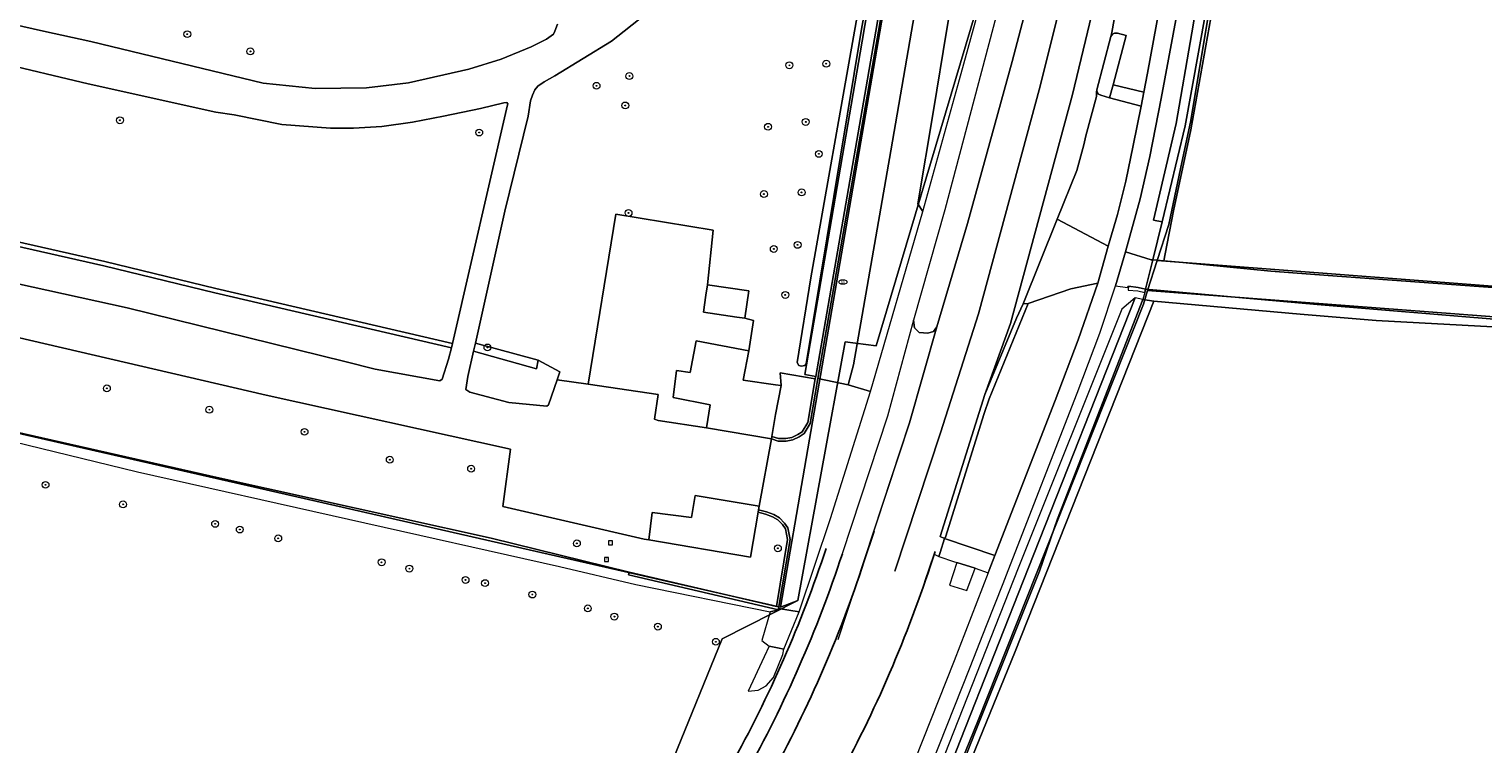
# Model space of a CAD drawing. Header units: metres. Extents: x 207466 to 209466, y 475780 to 477780.
# Tile 165 of 189: x 208874 to 209044, y 476510 to 476593. Entities that reach past the tile are written whole.
import ezdxf

# ---------------------------------------------------------------- set-up
doc = ezdxf.new("R2010")
doc.units = ezdxf.units.M
doc.linetypes.add('IE-TERREINAFSCHEIDING-KUNSTMATIG', pattern=[0])
doc.layers.get('0').update_dxf_attribs({"color": 253, "linetype": 'CONTINUOUS'})
for name, color, linetype, lineweight, true_color in [('B-RO-GR-BEPLANTING_CULTUUR_BODEMBEDEKKER-GV', 7, 'CONTINUOUS', 0, 0x6d8a47), ('B-RO-GR-BEPLANTING_CULTUUR_BOSPLANTSOEN-GV', 7, 'CONTINUOUS', 0, 0x6d8a47), ('B-RO-GR-BEPLANTING_CULTUUR_HEESTERS-GV', 7, 'CONTINUOUS', 0, 0x6d8a47), ('B-RO-GR-BOOM-S', 7, 'CONTINUOUS', 0, 0x6d8a47), ('B-RO-GR-GRAS-GV', 7, 'CONTINUOUS', 0, 0x6d8a47), ('B-RO-GR-GROENVOORZIENING-GV', 7, 'CONTINUOUS', 0, 0x6d8a47), ('B-RO-KL-WATER_BRANDLEIDING_PUT-S', 7, 'CONTINUOUS', 0, 0x478c9a), ('B-RO-OG-BEBOUWING-GV', 7, 'CONTINUOUS', 0, 0xa50000), ('B-RO-OG-BEBOUWING_LOODS-GV', 7, 'CONTINUOUS', 0, 0xa50000), ('B-RO-OG-WATER_GREPPEL-GV', 7, 'CONTINUOUS', 0, 0x478c9a), ('B-RO-OG-WATER_SLOOT-GV', 7, 'CONTINUOUS', 0, 0x478c9a)]:
    doc.layers.add(name, color=color, linetype=linetype, lineweight=lineweight, true_color=true_color)
for name, color, linetype, lineweight in [('B-RO-IE-TERREINAFSCHEIDING_KUNSTMATIG_HEKWERK-G', 253, 'IE-TERREINAFSCHEIDING-KUNSTMATIG', 0), ('B-RO-IE-TERREINAFSCHEIDING_KUNSTMATIG_MUUR-GV', 253, 'CONTINUOUS', 0), ('B-RO-OG-TERREIN_CULTUURSCHEIDING-GV', 253, 'CONTINUOUS', 0), ('B-RO-OG-TERREIN_ERF-GV', 253, 'CONTINUOUS', 0), ('B-RO-OG-WEG-GV', 253, 'CONTINUOUS', 0), ('B-RO-RI-GWA_RIOOLPUT-S', 253, 'CONTINUOUS', 0), ('B-RO-VH-VERHARDING_ASFALT-GV', 253, 'CONTINUOUS', 0), ('B-RO-VH-VERHARDING_BEDRIJFSVLOERPLAAT-GV', 253, 'CONTINUOUS', 0), ('B-RO-VH-VERHARDING_BETONSTRAATSTEEN-GV', 253, 'CONTINUOUS', 0), ('B-RO-VH-VERHARDING_FUNDERING_ZAND-GV', 253, 'CONTINUOUS', 0), ('B-RO-VH-VERHARDING_GRASBETONSTEEN-GV', 253, 'CONTINUOUS', 0), ('B-RO-VH-VERHARDING_TEGEL-GV', 253, 'CONTINUOUS', 0), ('B-WE-KG-GRENS_PERCEEL-GV', 150, 'CONTINUOUS', 18)]:
    doc.layers.add(name, color=color, linetype=linetype, lineweight=lineweight)
doc.layers.add('N-RO-VH-VERHARDING_ROTONDE-S', color=253, linetype='CONTINUOUS')
doc.styles.add('NLCS-ISO', font='NLCS-ISO.ttf')

# ---------------------------------------------------------------- blocks, each defined once
blk = doc.blocks.new('SKL-WATER_BRANDKRAAN_BRANDPUT-SO1')
at = {"color": 0, "linetype": 'ByBlock', "lineweight": -2}
blk.add_ellipse((0, 0), major_axis=(2.5, 0), ratio=0.54, dxfattribs=at)
at = {"color": 0, "linetype": 'ByBlock', "lineweight": -2, "insert": (0.1554, 0), "char_height": 1.5, "attachment_point": 5, "line_spacing_factor": 0.8, "style": 'NLCS-ISO'}
blk.add_mtext('{\\C0;bk}', dxfattribs=at)
blk = doc.blocks.new('SRI-PUT_INSPECTIEPUT_RIOOLPUT-SO1')
at = {"color": 0, "linetype": 'ByBlock', "lineweight": -2, "flags": 128}
blk.add_lwpolyline([(-1.125, -1.125), (1.125, -1.125), (1.125, 1.125), (-1.125, 1.125), (-1.125, -1.125)], dxfattribs=at)
at = {"color": 0, "linetype": 'ByBlock', "lineweight": -2, "insert": (0, 0.2828), "char_height": 1.5, "attachment_point": 5, "line_spacing_factor": 0.8, "style": 'NLCS-ISO'}
blk.add_mtext('{\\C0;r}', dxfattribs=at)
blk = doc.blocks.new('SGR-BOOM_01-SO1')
at = {"linetype": 'Continuous'}
h = blk.add_hatch(color=0, dxfattribs=at)
edge = h.paths.add_edge_path()
edge.add_arc((0, 0), 0.25, 0, 360)
at = {"color": 0, "linetype": 'ByBlock', "lineweight": -2}
for radius in [2, 0.25]:
    blk.add_circle((0, 0), radius, dxfattribs=at)
blk = doc.blocks.new('*U24')
for p, q in [((47.91, 98.69), (49.05, 102.15)), ((55.64, 98.17), (56.18, 99.81))]:
    blk.add_line(p, q)
for centre, radius in [((-94.58, 145.55), 145.3), ((-94.58, 145.55), 147.3), ((-94.58, 145.55), 147.3), ((-94.58, 145.55), 150), ((-86.86, 145.02), 150)]:
    blk.add_arc(centre, radius, 330.8477, 341.7969)

msp = doc.modelspace()

# ---------------------------------------------------------------- linework, layer by layer
at = {"layer": 'B-RO-GR-BEPLANTING_CULTUUR_BODEMBEDEKKER-GV', "flags": 128}
msp.add_lwpolyline([(208935.64, 476552.39), (208935.96, 476553.31), (208933.43, 476554.66), (208933.26, 476553.67), (208925.9, 476555.74), (208925.24, 476552.75), (208924.98, 476551.23), (208925.46, 476550.93), (208930.01, 476549.73), (208934.47, 476549.31), (208934.64, 476549.47), (208935.64, 476552.39)], dxfattribs=at)
at = {"layer": 'B-RO-GR-BEPLANTING_CULTUUR_BOSPLANTSOEN-GV', "flags": 128}
for points in [[(209011.21, 476769.98), (208996.57, 476682.51), (208983.67, 476608.45), (208981.13, 476593.11), (208979.6, 476583.85), (208977.76, 476572.93), (208978.37, 476572.05), (208982.62, 476587.46), (208984.96, 476595.89), (208987.83, 476606.79), (208990.16, 476616.69), (208992.4, 476626.87), (208994.55, 476636.97), (208996.53, 476646.9), (208998.58, 476657.46), (209001.72, 476674.48), (209004.93, 476692.84), (209008.17, 476711.98)], [(208971.15, 476593.11), (208964.73, 476554.23), (208964.57, 476554.04), (208964.2, 476553.97), (208963.87, 476554.05), (208963.7, 476554.41), (208965.28, 476564.28), (208970.38, 476593.11), (208973.85, 476612.43), (208978.71, 476640.4), (208981.47, 476656), (208987.52, 476692.58), (208987.9, 476692.83), (208988.26, 476692.74), (208984.35, 476669.14), (208977.57, 476629.24), (208971.15, 476593.11)], [(208971.45, 476593.06), (208971.46, 476593.11), (208976.65, 476622.33)], [(208951.11, 476599.18), (208943.48, 476593.11), (208942, 476591.93), (208935.38, 476587.88), (208934.13, 476587.19), (208933.42, 476586.66), (208933.05, 476586.26), (208932.76, 476585.64), (208932.53, 476584.96), (208932.29, 476583.19), (208929.53, 476572.06), (208926.11, 476556.65), (208933.43, 476554.66), (208935.96, 476553.31), (208935.64, 476552.39), (208939.26, 476551.86), (208942.52, 476571.74), (208953.89, 476569.87), (208953.21, 476563.49), (208958.05, 476562.77), (208957.58, 476559.56), (208958.6, 476559.3), (208958.05, 476555.76), (208957.39, 476552.33), (208961.14, 476551.79), (208961.83, 476551.7), (208961.7, 476553.19), (208965.8, 476552.49), (208965.85, 476552.78), (208964.56, 476553), (208971.45, 476593.06)], [(208868.4, 476594.73), (208875.69, 476593.11), (208881.2, 476591.88), (208901.35, 476587.04), (208907.39, 476586.4), (208913.41, 476586.49), (208918.3, 476587.06), (208925.35, 476588.67), (208929.13, 476589.83), (208932.61, 476591.28), (208934.41, 476592.18), (208935.25, 476592.73), (208935.39, 476593.11), (208935.69, 476593.92)], [(208895.68, 476562.55), (208882.74, 476565.68), (208863.77, 476569.97), (208863.89, 476570.48), (208861.87, 476571.2), (208861.53, 476568.93), (208861.71, 476567.2), (208862.4, 476566.34), (208863.24, 476565.92), (208865.06, 476565.28), (208885.45, 476560.8), (208910.85, 476554.52), (208914.42, 476553.64), (208921.95, 476552.26), (208922.24, 476552.45), (208922.99, 476554.77), (208923.31, 476556.12), (208895.68, 476562.55)], [(208901.69, 476550.59), (208843.03, 476564.2)], [(208849.28, 476551.53), (208896.32, 476540.9), (208927.95, 476533.87), (208944.05, 476529.91), (208961.25, 476525.89), (208962.55, 476533.73), (208962.32, 476534.97), (208961.97, 476535.46), (208961.43, 476536.01), (208960.81, 476536.39), (208960, 476536.68), (208959.12, 476536.91), (208958.22, 476531.65), (208946.35, 476533.69), (208945.8, 476533.78), (208929.32, 476537.58), (208930.21, 476544.26), (208901.69, 476550.59)]]:
    msp.add_lwpolyline(points, dxfattribs=at)
at = {"layer": 'B-RO-GR-BEPLANTING_CULTUUR_HEESTERS-GV', "flags": 128}
for points in [[(208965.85, 476552.78), (208972.86, 476593.11), (208976.67, 476615.79), (208981.08, 476641.38), (208985.21, 476664.78), (208989.89, 476691.95), (208989.96, 476692.64), (208989.35, 476692.8), (208988.88, 476692.91), (208984.02, 476665.68), (208976.65, 476622.33), (208971.46, 476593.11), (208971.45, 476593.06), (208964.56, 476553), (208965.85, 476552.78)], [(208882.86, 476566.19), (208863.89, 476570.48), (208863.77, 476569.97), (208882.74, 476565.68), (208895.68, 476562.55), (208923.31, 476556.12), (208923.42, 476556.63), (208895.8, 476563.05), (208882.86, 476566.19)], [(208926.11, 476556.65), (208925.9, 476555.74), (208933.26, 476553.67), (208933.43, 476554.66), (208926.11, 476556.65)]]:
    msp.add_lwpolyline(points, dxfattribs=at)
at = {"layer": 'B-RO-GR-GRAS-GV', "flags": 128}
for points in [[(209046.51, 476796.62), (209033.55, 476721.53), (209025.23, 476673.55), (209024.48, 476669.17), (209019.34, 476638.4), (209012.57, 476597.95), (209009.66, 476581.58), (209007.62, 476572.1), (209006.65, 476567.09), (209006.49, 476566.27), (209008.71, 476566.08), (209018.97, 476565.05), (209025.67, 476564.58), (209047.02, 476563)], [(209024.48, 476669.17), (209024.06, 476668.91), (209017.87, 476632.96), (209016.95, 476628.14), (209011.37, 476595.16), (209008.98, 476582.05), (209006.31, 476570.82), (209005.21, 476566.38), (209006.49, 476566.27), (209006.65, 476567.09), (209007.62, 476572.1), (209009.66, 476581.58), (209012.57, 476597.95), (209019.34, 476638.4), (209024.48, 476669.17)], [(208974.04, 476483.58), (208989.12, 476520.65), (209005.34, 476561.58)], [(209108.57, 476507.71), (209085.29, 476511.63), (209089.72, 476554.45), (209089.01, 476557.24), (209083.62, 476556.48), (209031.29, 476559.31), (209022.43, 476560.05), (209005.34, 476561.58), (208989.12, 476520.65), (208974.04, 476483.58)], [(209005.34, 476561.58), (209004.06, 476561.77), (208994.09, 476536.15), (208991.96, 476530.04), (208984.48, 476511.23), (208975.79, 476489.14)]]:
    msp.add_lwpolyline(points, dxfattribs=at)
at = {"layer": 'B-RO-GR-GROENVOORZIENING-GV', "flags": 128}
for points in [[(208996.32, 476634.37), (208994.66, 476626.65), (208991.68, 476613.52), (208987.78, 476598.14), (208980.91, 476572.23), (208977.25, 476559.35), (208977.38, 476558.46), (208977.91, 476557.92), (208978.92, 476557.83), (208979.6, 476558.01), (208979.99, 476558.56), (208983.58, 476570.65), (208988.79, 476589.55), (208991.9, 476601.45), (208994.08, 476610.32), (208997.01, 476622.81), (208999.36, 476633.76), (208996.32, 476634.37)], [(209006.68, 476632.31), (209005.99, 476629.09), (209005.1, 476624.84), (209003.03, 476616.07), (209001.57, 476609.68), (209000.93, 476596.93), (209000.86, 476596.13), (209000.7, 476594.45), (209000.43, 476592.95), (209000.3, 476592.46), (209000.48, 476592.74), (209000.73, 476592.88), (209001.07, 476592.88), (209002.1, 476592.58), (209000.58, 476586.84), (209004.15, 476585.96), (209004.59, 476588.19), (209006.35, 476597.79), (209011.77, 476629.47), (209012.09, 476631.23), (209006.68, 476632.31)], [(209014.13, 476630.83), (209013.88, 476629.23), (209013.84, 476629.08), (209010.89, 476611.39), (209008.43, 476597.37), (209006.17, 476585.22), (209004.85, 476578.45), (209003.73, 476573.52), (209002.03, 476567.34), (209005.03, 476566.39), (209005.21, 476566.38), (209006.31, 476570.82), (209005.3, 476571.03), (209007.93, 476582.31), (209009.77, 476592.89), (209015.69, 476628.35), (209016.18, 476630.42), (209014.13, 476630.83)], [(209003.83, 476584.35), (209000.16, 476585.31), (208999.14, 476585.61), (208998.87, 476585.73), (208998.71, 476585.93), (208998.68, 476586.24), (208998.64, 476586.02), (208998.63, 476585.48), (208997.38, 476580.86), (208997.14, 476579.83), (208996.34, 476576.84), (208994.03, 476571.13), (209000.01, 476567.99), (209001.1, 476571.69), (209002.05, 476575.56), (209002.92, 476579.74), (209003.83, 476584.35)], [(208980.89, 476533.83), (208986.77, 476531.84), (208993.81, 476549.98), (208996.48, 476557.05), (208998.79, 476563.66), (208995.63, 476563.01), (208990.67, 476561.28), (208986.11, 476550.15), (208985.52, 476548.44), (208981.02, 476533.98), (208980.89, 476533.83)], [(208956.58, 476448.8), (208953.26, 476440.44), (208944.52, 476418.42), (208944.45, 476418.24), (208944.53, 476418.42), (208953.8, 476440.41), (208974.91, 476490.47), (208990.65, 476530.34), (209003.15, 476561.97), (209001.58, 476560.64), (208989.49, 476530.38), (208973.86, 476490.78), (208957.01, 476449.9), (208956.58, 476448.8)], [(208961.99, 476520.3), (208962.11, 476520.91), (208961.39, 476521.06), (208960.4, 476521.27), (208959.82, 476520.01), (208957.95, 476516.02), (208959.14, 476516.13), (208960.07, 476516.65), (208960.93, 476517.59), (208961.99, 476520.3)]]:
    msp.add_lwpolyline(points, dxfattribs=at)
at = {"layer": 'B-RO-IE-TERREINAFSCHEIDING_KUNSTMATIG_HEKWERK-G', "flags": 128}
msp.add_lwpolyline([(208965.8, 476552.49), (208961.7, 476553.19), (208961.83, 476551.7)], dxfattribs=at)
at = {"layer": 'B-RO-IE-TERREINAFSCHEIDING_KUNSTMATIG_MUUR-GV', "flags": 128}
for points in [[(208976.67, 476615.79), (208972.86, 476593.11), (208965.85, 476552.78), (208965.8, 476552.49), (208964.91, 476547.39), (208964.27, 476546.32), (208963.77, 476545.98), (208963.07, 476545.65), (208962.36, 476545.52), (208961.52, 476545.52), (208960.71, 476545.77), (208960.67, 476545.48), (208961.48, 476545.22), (208962.38, 476545.22), (208963.16, 476545.36), (208963.91, 476545.72), (208964.49, 476546.1), (208965.2, 476547.29), (208966.11, 476552.52), (208973.16, 476593.11), (208981.63, 476642.52)], [(208944.05, 476529.91), (208944, 476529.6), (208961.49, 476525.52), (208961.52, 476525.66), (208962.85, 476533.73), (208962.6, 476535.09), (208962.2, 476535.65), (208961.62, 476536.25), (208960.94, 476536.66), (208960.09, 476536.97), (208959.17, 476537.2), (208959.12, 476536.91), (208960, 476536.68), (208960.81, 476536.39), (208961.43, 476536.01), (208961.97, 476535.46), (208962.32, 476534.97), (208962.55, 476533.73), (208961.25, 476525.89), (208944.05, 476529.91)]]:
    msp.add_lwpolyline(points, dxfattribs=at)
at = {"layer": 'B-RO-OG-BEBOUWING-GV', "flags": 128}
for points in [[(208961.83, 476551.7), (208961.14, 476551.79), (208957.39, 476552.33), (208958.05, 476555.76), (208951.89, 476556.94), (208951.17, 476553.22), (208949.58, 476553.45), (208949.19, 476550.33), (208953.54, 476549.45), (208953.1, 476546.77), (208960.67, 476545.48), (208960.71, 476545.77), (208961.14, 476548.31), (208961.83, 476551.7)], [(208959.12, 476536.91), (208959.17, 476537.2), (208959.24, 476537.6), (208951.76, 476538.85), (208951.35, 476536.28), (208946.74, 476536.86), (208946.35, 476533.69), (208958.22, 476531.65), (208959.12, 476536.91)]]:
    msp.add_lwpolyline(points, dxfattribs=at)
at = {"layer": 'B-RO-OG-BEBOUWING_LOODS-GV', "flags": 128}
msp.add_lwpolyline([(208958.05, 476562.77), (208953.21, 476563.49), (208953.03, 476562.28), (208952.73, 476560.28), (208956.64, 476559.7), (208957.58, 476559.56), (208958.05, 476562.77)], dxfattribs=at)
at = {"layer": 'B-RO-OG-TERREIN_CULTUURSCHEIDING-GV', "flags": 128}
for points in [[(208863.89, 476570.48), (208882.86, 476566.19), (208895.8, 476563.05), (208923.42, 476556.63), (208929.87, 476584.48), (208929.88, 476584.63), (208929.79, 476584.76), (208929.44, 476584.73), (208926.71, 476584.07), (208922.37, 476583.16), (208918.75, 476582.48), (208915.19, 476581.98), (208911.88, 476581.78), (208909.21, 476581.78), (208903.52, 476582.2), (208897.95, 476583.31), (208895.81, 476583.64), (208880.89, 476586.94), (208870.07, 476589.53)], [(208764.72, 476569.73), (208803.88, 476560.98), (208840.03, 476552.35), (208845.79, 476550.98), (208858.85, 476548.2), (208870.51, 476545.57), (208886.67, 476541.64), (208935.93, 476530.58), (208944.83, 476528.47), (208960.51, 476525.26), (208961.49, 476525.52), (208944, 476529.6), (208944.05, 476529.91), (208927.95, 476533.87), (208896.32, 476540.9), (208849.28, 476551.53), (208840.03, 476553.68)], [(209024.4, 476561.19), (209004.36, 476562.97), (209004.27, 476562.59), (209004.06, 476561.77), (209005.34, 476561.58), (209022.43, 476560.05), (209031.29, 476559.31), (209083.62, 476556.48), (209089.01, 476557.24), (209088.9, 476558.08), (209079.95, 476557.93), (209065.18, 476558.29), (209046.47, 476559.35), (209024.4, 476561.19)]]:
    msp.add_lwpolyline(points, dxfattribs=at)
at = {"layer": 'B-RO-OG-TERREIN_ERF-GV', "flags": 128}
for points in [[(208958.6, 476559.3), (208957.58, 476559.56), (208956.64, 476559.7), (208952.73, 476560.28), (208953.03, 476562.28), (208953.21, 476563.49), (208953.89, 476569.87), (208942.52, 476571.74), (208939.26, 476551.86), (208947.45, 476550.66), (208947.01, 476547.77), (208947.45, 476547.62), (208953.1, 476546.77), (208953.54, 476549.45), (208949.19, 476550.33), (208949.58, 476553.45), (208951.17, 476553.22), (208951.89, 476556.94), (208958.05, 476555.76), (208958.6, 476559.3)], [(208965.8, 476552.49), (208961.7, 476553.19), (208961.83, 476551.7), (208961.14, 476548.31), (208960.71, 476545.77), (208961.52, 476545.52), (208962.36, 476545.52), (208963.07, 476545.65), (208963.77, 476545.98), (208964.27, 476546.32), (208964.91, 476547.39), (208965.8, 476552.49)]]:
    msp.add_lwpolyline(points, dxfattribs=at)
at = {"layer": 'B-RO-OG-WATER_GREPPEL-GV', "flags": 128}
msp.add_lwpolyline([(208970.38, 476593.11), (208965.28, 476564.28), (208963.7, 476554.41), (208963.87, 476554.05), (208964.2, 476553.97), (208964.57, 476554.04), (208964.73, 476554.23), (208971.15, 476593.11), (208977.57, 476629.24), (208984.35, 476669.14), (208988.26, 476692.74), (208987.9, 476692.83), (208987.52, 476692.58), (208981.47, 476656), (208978.71, 476640.4), (208973.85, 476612.43), (208970.38, 476593.11)], dxfattribs=at)
at = {"layer": 'B-RO-OG-WATER_SLOOT-GV', "flags": 128}
for points in [[(209024.06, 476668.91), (209022.99, 476669.12), (209016.83, 476633.2), (209016.18, 476630.42), (209015.69, 476628.35), (209009.77, 476592.89), (209007.93, 476582.31), (209005.3, 476571.03), (209006.31, 476570.82), (209008.98, 476582.05), (209011.37, 476595.16), (209016.95, 476628.14), (209017.87, 476632.96), (209024.06, 476668.91)], [(208975.79, 476489.14), (208984.48, 476511.23), (208991.96, 476530.04), (208994.09, 476536.15), (209004.06, 476561.77), (209003.15, 476561.97), (208990.65, 476530.34), (208974.91, 476490.47)]]:
    msp.add_lwpolyline(points, dxfattribs=at)
at = {"layer": 'B-RO-OG-WEG-GV', "flags": 128}
msp.add_lwpolyline([(208993.82, 476688.66), (208992.71, 476691.08), (208992.13, 476691.74), (208991.19, 476692.33), (208989.96, 476692.64), (208989.89, 476691.95), (208990.23, 476691.88), (208987.99, 476678.84), (208981.63, 476642.52), (208973.16, 476593.11), (208966.11, 476552.52), (208969.65, 476551.78), (208970.27, 476554.11), (208974.61, 476579.12), (208977.05, 476593.11), (208980.63, 476613.7), (208991.34, 476673.35), (208993.82, 476688.66)], dxfattribs=at)
at = {"layer": 'B-RO-VH-VERHARDING_ASFALT-GV', "flags": 128}
for points in [[(209014.27, 476786.99), (209010.97, 476787.46), (209008.18, 476769.31), (209000.3, 476728.77), (208995.43, 476698.65), (208993.82, 476688.66), (208991.34, 476673.35), (208980.63, 476613.7), (208977.05, 476593.11), (208974.61, 476579.12), (208970.27, 476554.11), (208969.65, 476551.78), (208972.24, 476551), (208978.37, 476572.05), (208977.76, 476572.93), (208979.6, 476583.85), (208981.13, 476593.11), (208983.67, 476608.45), (208996.57, 476682.51), (209011.21, 476769.98), (209014.27, 476786.99)], [(208975.07, 476530.01), (208980.4, 476546.2), (208984.86, 476560.07), (208992.05, 476586.66), (208997.97, 476610.42), (209005.26, 476642.89), (209008.85, 476661.8), (209017.36, 476710.42), (209013.62, 476711.06), (209010.16, 476690.6), (209007.31, 476674.18), (209004.82, 476660.5), (209001.87, 476645.53), (208999.77, 476635.66), (208999.36, 476633.76), (208997.01, 476622.81), (208994.08, 476610.32), (208991.9, 476601.45), (208988.79, 476589.55), (208983.58, 476570.65), (208979.99, 476558.56), (208976.8, 476547.37), (208971.48, 476531.21)], [(209017.36, 476710.42), (209008.85, 476661.8), (209005.26, 476642.89), (208997.97, 476610.42), (208992.05, 476586.66), (208984.86, 476560.07), (208980.4, 476546.2), (208975.07, 476530.01)], [(208973.8, 476493.4), (208983.9, 476518.81), (208985.77, 476523.67), (208987.74, 476528.59), (208988.3, 476530.09), (208996.36, 476550.82), (208999.01, 476557.82), (209000.86, 476563.34), (209002.03, 476567.34), (209003.73, 476573.52), (209004.85, 476578.45), (209006.17, 476585.22), (209008.43, 476597.37), (209010.89, 476611.39), (209013.84, 476629.08), (209013.88, 476629.23), (209014.13, 476630.83), (209014.51, 476633.13), (209020.84, 476669.43), (209020.93, 476669.93), (209021.65, 476673.89), (209021.85, 476675.04), (209027.71, 476708.67), (209025.63, 476709.02)], [(208978.6, 476528.83), (208979.68, 476532.03), (208980.21, 476531.74), (208980.38, 476532.22), (208980.89, 476533.83), (208980.39, 476534.06), (208984.51, 476547.21), (208985.59, 476550.66), (208988.58, 476558.96), (208995.81, 476585.69), (209001.57, 476609.68)], [(209001.57, 476609.68), (208995.81, 476585.69), (208988.58, 476558.96), (208985.59, 476550.66), (208989.3, 476559.58), (208990.08, 476561.26), (208994.03, 476571.13), (208996.34, 476576.84), (208997.14, 476579.83), (208997.38, 476580.86), (208998.63, 476585.48), (208998.64, 476586.02), (208998.68, 476586.24), (209000.3, 476592.46), (209000.43, 476592.95), (209000.7, 476594.45), (209000.86, 476596.13), (209000.93, 476596.93), (209001.57, 476609.68)], [(209006.35, 476597.79), (209004.59, 476588.19), (209004.15, 476585.96), (209003.83, 476584.35), (209002.92, 476579.74), (209002.05, 476575.56), (209001.1, 476571.69), (209000.01, 476567.99), (208998.79, 476563.66), (208996.48, 476557.05), (208993.81, 476549.98), (208986.77, 476531.84), (208986.11, 476530.15), (208986, 476529.83), (208982.03, 476519.54), (208971.94, 476494.14)], [(208968.46, 476522.03), (208976.8, 476547.37), (208979.99, 476558.56), (208979.6, 476558.01), (208978.92, 476557.83), (208977.91, 476557.92), (208977.38, 476558.46), (208977.25, 476559.35), (208974.24, 476548.15), (208968.94, 476532.05)], [(208963.91, 476525.28), (208961.52, 476525.66), (208961.49, 476525.52), (208960.51, 476525.26), (208959.54, 476521.93), (208960.4, 476521.27), (208961.39, 476521.06), (208962.11, 476520.91), (208963.91, 476525.28)]]:
    msp.add_lwpolyline(points, dxfattribs=at)
at = {"layer": 'B-RO-VH-VERHARDING_BEDRIJFSVLOERPLAAT-GV', "flags": 128}
msp.add_lwpolyline([(209000.3, 476592.46), (208998.68, 476586.24), (208998.71, 476585.93), (208998.87, 476585.73), (208999.14, 476585.61), (209000.16, 476585.31), (209000.58, 476586.84), (209002.1, 476592.58), (209001.07, 476592.88), (209000.73, 476592.88), (209000.48, 476592.74), (209000.3, 476592.46)], dxfattribs=at)
at = {"layer": 'B-RO-VH-VERHARDING_BETONSTRAATSTEEN-GV', "flags": 128}
for points in [[(208990.08, 476561.26), (208990.67, 476561.28), (208995.63, 476563.01), (208998.79, 476563.66), (209000.01, 476567.99), (208994.03, 476571.13), (208990.08, 476561.26)], [(209000.86, 476563.34), (209002.26, 476563.14), (209002.36, 476563.32), (209003.51, 476563.15), (209004.36, 476562.97), (209005.21, 476566.38), (209005.03, 476566.39), (209002.03, 476567.34), (209000.86, 476563.34)], [(209025.67, 476564.58), (209018.97, 476565.05), (209008.71, 476566.08), (209006.49, 476566.27), (209005.21, 476566.38), (209004.36, 476562.97), (209024.4, 476561.19), (209046.47, 476559.35), (209065.18, 476558.29), (209079.95, 476557.93), (209088.9, 476558.08), (209088.87, 476558.31), (209088.19, 476562.49), (209079.73, 476562.03), (209075.14, 476561.78), (209047.02, 476563), (209025.67, 476564.58)], [(208972.24, 476551), (208969.65, 476551.78), (208966.11, 476552.52), (208965.2, 476547.29), (208964.49, 476546.1), (208963.91, 476545.72), (208963.16, 476545.36), (208962.38, 476545.22), (208961.48, 476545.22), (208960.67, 476545.48), (208959.24, 476537.6), (208959.17, 476537.2), (208960.09, 476536.97), (208960.94, 476536.66), (208961.62, 476536.25), (208962.2, 476535.65), (208962.6, 476535.09), (208962.85, 476533.73), (208961.52, 476525.66), (208963.91, 476525.28), (208967.56, 476536.19), (208972.24, 476551)]]:
    msp.add_lwpolyline(points, dxfattribs=at)
at = {"layer": 'B-RO-VH-VERHARDING_FUNDERING_ZAND-GV', "flags": 128}
for points in [[(208843.03, 476564.2), (208901.69, 476550.59), (208930.21, 476544.26), (208929.32, 476537.58), (208945.8, 476533.78), (208946.35, 476533.69), (208946.74, 476536.86), (208951.35, 476536.28), (208951.76, 476538.85), (208959.24, 476537.6), (208960.67, 476545.48), (208953.1, 476546.77), (208947.45, 476547.62), (208947.01, 476547.77), (208947.45, 476550.66), (208939.26, 476551.86), (208935.64, 476552.39), (208934.64, 476549.47), (208934.47, 476549.31), (208930.01, 476549.73), (208925.46, 476550.93), (208924.98, 476551.23), (208925.24, 476552.75), (208925.9, 476555.74), (208926.11, 476556.65), (208929.53, 476572.06), (208932.29, 476583.19), (208932.53, 476584.96), (208932.76, 476585.64), (208933.05, 476586.26), (208933.42, 476586.66), (208934.13, 476587.19), (208935.38, 476587.88), (208942, 476591.93), (208943.48, 476593.11), (208951.11, 476599.18)], [(208935.69, 476593.92), (208935.39, 476593.11), (208935.25, 476592.73), (208934.41, 476592.18), (208932.61, 476591.28), (208929.13, 476589.83), (208925.35, 476588.67), (208918.3, 476587.06), (208913.41, 476586.49), (208907.39, 476586.4), (208901.35, 476587.04), (208881.2, 476591.88), (208875.69, 476593.11), (208868.4, 476594.73)], [(208870.07, 476589.53), (208880.89, 476586.94), (208895.81, 476583.64), (208897.95, 476583.31), (208903.52, 476582.2), (208909.21, 476581.78), (208911.88, 476581.78), (208915.19, 476581.98), (208918.75, 476582.48), (208922.37, 476583.16), (208926.71, 476584.07), (208929.44, 476584.73), (208929.79, 476584.76), (208929.88, 476584.63), (208929.87, 476584.48), (208923.42, 476556.63)], [(208923.42, 476556.63), (208923.31, 476556.12), (208922.99, 476554.77), (208922.24, 476552.45), (208921.95, 476552.26), (208914.42, 476553.64), (208910.85, 476554.52), (208885.45, 476560.8), (208865.06, 476565.28)]]:
    msp.add_lwpolyline(points, dxfattribs=at)
at = {"layer": 'B-RO-VH-VERHARDING_GRASBETONSTEEN-GV', "flags": 128}
for points in [[(209002.36, 476563.32), (209002.34, 476562.84), (209003.45, 476562.77), (209004.27, 476562.59), (209004.36, 476562.97), (209003.51, 476563.15), (209002.36, 476563.32)], [(208985.59, 476550.66), (208984.51, 476547.21), (208980.39, 476534.06), (208980.89, 476533.83), (208981.02, 476533.98), (208985.52, 476548.44), (208986.11, 476550.15), (208990.67, 476561.28), (208990.08, 476561.26), (208989.3, 476559.58), (208985.59, 476550.66)]]:
    msp.add_lwpolyline(points, dxfattribs=at)
at = {"layer": 'B-RO-VH-VERHARDING_TEGEL-GV', "flags": 128}
for points in [[(209004.15, 476585.96), (209000.58, 476586.84), (209000.16, 476585.31), (209003.83, 476584.35), (209004.15, 476585.96)], [(208980.21, 476531.74), (208982.07, 476531.13), (208982.33, 476531.05), (208984.46, 476530.36), (208986, 476529.83), (208986.11, 476530.15), (208986.77, 476531.84), (208980.89, 476533.83), (208980.38, 476532.22), (208980.21, 476531.74)], [(208982.33, 476531.05), (208981.45, 476528.41), (208983.5, 476527.75), (208984.46, 476530.36), (208982.33, 476531.05)]]:
    msp.add_lwpolyline(points, dxfattribs=at)
at = {"layer": 'B-WE-KG-GRENS_PERCEEL-GV'}
for points in [[(209035.33, 476924.46), (208987.22, 476945.61), (208929.18, 476971.15), (208847.96, 476869), (208841.66, 476842.67), (208834.08, 476810.69), (208730.04, 476835.42), (208720.74, 476798.22), (208710.33, 476755.07), (208670.58, 476764.42), (208651.33, 476768.66), (208634.58, 476690.37), (208615.69, 476604.82), (208961.73, 476525.81), (208982.72, 476647.43), (209002.94, 476766.17), (209010.69, 476806.94), (209012.53, 476815.89), (209013.33, 476815.55), (209016.76, 476830.24), (209038.76, 476922.95)], [(208963.76, 476526.62), (208969.27, 476556.8), (208972.89, 476556.35), (208988.01, 476607.09), (209015.1, 476762.51), (209022.87, 476809.59), (209030.32, 476842.33), (209032.57, 476868.3), (209038.76, 476922.95), (209016.76, 476830.24), (209013.33, 476815.55), (209012.53, 476815.89), (209010.69, 476806.94), (209002.94, 476766.17), (208982.72, 476647.43), (208961.73, 476525.81)], [(209093.88, 476543.66), (209092.97, 476536.22), (209090.56, 476516.03), (209109.46, 476513.61), (209116.16, 476568.87), (209087.28, 476562.4), (209076.23, 476561.53), (209064.71, 476561.8), (209005.73, 476566.33), (209004.6, 476562.82), (209064.55, 476558.24), (209087.71, 476557.94), (209095.83, 476559.8)]]:
    msp.add_lwpolyline(points, close=True, dxfattribs=at)
for points in [[(208961.03, 476454.16), (208984.76, 476512.52), (209004.1, 476561.23), (209004.6, 476562.82), (209005.73, 476566.33), (209007.08, 476570.53), (209008.45, 476577.03), (209009.65, 476582.65), (209014.64, 476612.68), (209046.54, 476797.99), (209065.32, 476904.14)], [(209032.57, 476868.3), (209030.32, 476842.33), (209022.87, 476809.59), (209015.1, 476762.51), (208988.01, 476607.09), (208972.89, 476556.35), (208969.27, 476556.8), (208963.76, 476526.62), (208954.94, 476522.12), (208943.65, 476494.42)], [(209191.44, 476754.58), (209174.55, 476758.16), (209132.09, 476768.6), (209080.69, 476781.09), (209067.09, 476787.48), (209046.54, 476797.99), (209014.64, 476612.68), (209009.65, 476582.65), (209008.45, 476577.03), (209007.08, 476570.53), (209005.73, 476566.33), (209064.71, 476561.8), (209076.23, 476561.53), (209087.28, 476562.4), (209116.16, 476568.87), (209109.46, 476513.61), (209090.56, 476516.03), (209092.97, 476536.22), (209093.88, 476543.66)], [(208657.59, 476473.51), (208814.87, 476463.91), (208882.55, 476459.98), (208928.55, 476457.13), (208943.65, 476494.42), (208954.94, 476522.12), (208963.76, 476526.62), (208961.73, 476525.81), (208615.69, 476604.82)], [(209093.88, 476543.66), (209095.83, 476559.8), (209087.71, 476557.94), (209064.55, 476558.24), (209004.6, 476562.82), (209004.1, 476561.23), (208984.76, 476512.52), (208961.03, 476454.16)]]:
    msp.add_lwpolyline(points, dxfattribs=at)

# ---------------------------------------------------------------- block references
at = {"layer": 'B-RO-GR-BOOM-S', "xscale": 0.2, "yscale": 0.2, "zscale": 0.2}
for p in [(208892.47, 476592.75), (208899.84, 476590.74), (208962.77, 476589.11), (208967.08, 476589.3), (208940.26, 476586.72), (208944.09, 476587.86), (208943.61, 476584.42), (208884.61, 476582.69), (208960.28, 476581.93), (208964.68, 476582.5), (208926.56, 476581.26), (208966.21, 476578.77), (208959.8, 476574.07), (208964.2, 476574.27), (208943.99, 476571.87), (208963.73, 476568.14), (208960.95, 476567.66), (208962.29, 476562.29), (208927.52, 476556.16), (208883.08, 476551.38), (208895.05, 476548.89), (208906.16, 476546.3), (208916.12, 476543.04), (208925.61, 476541.99), (208875.92, 476540.11), (208884.97, 476537.83), (208895.72, 476535.55), (208898.6, 476534.89), (208903.09, 476533.86), (208937.96, 476533.27), (208961.43, 476532.7), (208915.16, 476531.06), (208918.4, 476530.32), (208924.96, 476529), (208927.24, 476528.63), (208932.76, 476527.3), (208939.24, 476525.68), (208942.34, 476524.72), (208947.42, 476523.55), (208954.19, 476521.78)]:
    msp.add_blockref('SGR-BOOM_01-SO1', p, dxfattribs=at)
at = {"layer": 'B-RO-KL-WATER_BRANDLEIDING_PUT-S', "xscale": 0.2, "yscale": 0.2, "zscale": 0.2}
msp.add_blockref('SKL-WATER_BRANDKRAAN_BRANDPUT-SO1', (208969.03, 476563.8), dxfattribs=at)
at = {"layer": 'B-RO-RI-GWA_RIOOLPUT-S', "xscale": 0.2, "yscale": 0.2, "zscale": 0.2}
for p in [(208941.88, 476533.33), (208941.43, 476531.39)]:
    msp.add_blockref('SRI-PUT_INSPECTIEPUT_RIOOLPUT-SO1', p, dxfattribs=at)
at = {"layer": 'N-RO-VH-VERHARDING_ROTONDE-S'}
msp.add_blockref('*U24', (208923.61, 476432.53), dxfattribs=at)

doc.saveas('drawing.dxf')
